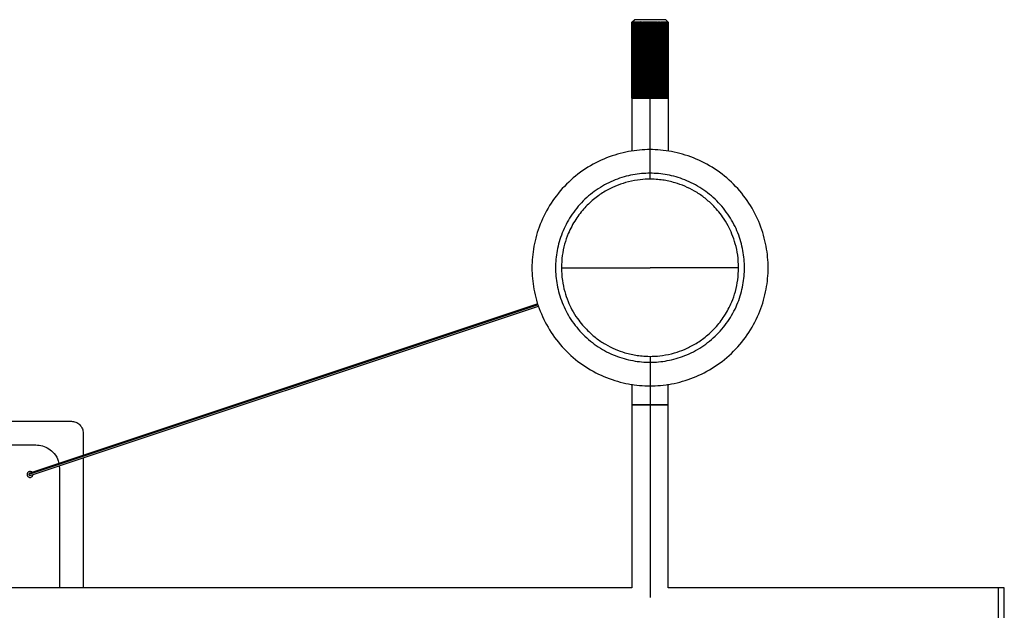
# Paper-space layout '_Posterior' of a CAD drawing. Header units: millimetres. Extents: x 81 to 1281, y -234 to 266.
# Tile 4 of 4: x 864 to 1281, y 16 to 266. Entities that reach past the tile are written whole.
import ezdxf

# ---------------------------------------------------------------- set-up
doc = ezdxf.new("R2010")
doc.units = ezdxf.units.MM

psp = doc.layouts.new('_Posterior')

# ---------------------------------------------------------------- linework, layer by layer
at = {"color": 7, "linetype": 'Continuous', "lineweight": 25}
for p, q in [((1123.25, 264.89), (1124.36, 266)), ((1123.25, 264.89), (1123.25, 210.31)), ((1123.26, 232.79), (1123.26, 264.89)), ((1123.29, 264.89), (1123.29, 232.79)), ((1123.4, 232.79), (1123.4, 264.89)), ((1123.5, 264.89), (1123.5, 232.79)), ((1123.71, 232.79), (1123.71, 264.89)), ((1123.87, 264.89), (1123.87, 232.79)), ((1124.18, 232.79), (1124.18, 264.89)), ((1124.4, 264.89), (1124.4, 232.79)), ((1124.81, 232.79), (1124.81, 264.89)), ((1125.08, 264.89), (1125.08, 232.79)), ((1125.57, 232.79), (1125.57, 264.89)), ((1125.88, 232.79), (1125.88, 265.11)), ((1125.89, 264.89), (1125.89, 232.79)), ((1126.46, 232.79), (1126.46, 264.89)), ((1126.76, 232.79), (1126.76, 265.11)), ((1126.82, 264.89), (1126.82, 232.79)), ((1127.44, 232.79), (1127.44, 264.89)), ((1127.73, 232.79), (1127.73, 265.11)), ((1127.84, 264.89), (1127.84, 232.79)), ((1128.51, 232.79), (1128.51, 264.89)), ((1128.78, 232.79), (1128.78, 265.11)), ((1128.93, 264.89), (1128.93, 232.79)), ((1129.63, 232.79), (1129.63, 264.89)), ((1129.88, 232.79), (1129.88, 265.11)), ((1130.06, 264.89), (1130.06, 232.79)), ((1130.78, 232.79), (1130.78, 264.89)), ((1131, 198.47), (1131, 265.11)), ((1131.22, 264.89), (1131.22, 232.79)), ((1131.94, 232.79), (1131.94, 264.89)), ((1132.12, 232.79), (1132.12, 265.11)), ((1132.37, 264.89), (1132.37, 232.79)), ((1133.07, 232.79), (1133.07, 264.89)), ((1133.22, 232.79), (1133.22, 265.11)), ((1133.49, 264.89), (1133.49, 232.79)), ((1134.16, 232.79), (1134.16, 264.89)), ((1134.27, 232.79), (1134.27, 265.11)), ((1134.56, 264.89), (1134.56, 232.79)), ((1135.18, 232.79), (1135.18, 264.89)), ((1135.24, 232.79), (1135.24, 265.11)), ((1135.54, 264.89), (1135.54, 232.79)), ((1136.11, 232.79), (1136.11, 264.89)), ((1136.12, 232.79), (1136.12, 265.11)), ((1136.43, 264.89), (1136.43, 232.79)), ((1136.92, 232.79), (1136.92, 264.89)), ((1137.19, 264.89), (1137.19, 232.79)), ((1137.6, 232.79), (1137.6, 264.89)), ((1138.75, 264.89), (1137.64, 266)), ((1137.82, 264.89), (1137.82, 232.79)), ((1138.13, 232.79), (1138.13, 264.89)), ((1138.29, 264.89), (1138.29, 232.79)), ((1138.5, 232.79), (1138.5, 264.89)), ((1138.6, 264.89), (1138.6, 232.79)), ((1138.71, 232.79), (1138.71, 264.89)), ((1138.74, 264.89), (1138.74, 232.79)), ((1138.75, 264.89), (1138.75, 210.31)), ((1123.25, 232.79), (1123.32, 232.79)), ((1123.4, 232.79), (1123.5, 232.79)), ((1130.95, 232.79), (1131, 232.79)), ((1138.45, 232.79), (1138.61, 232.79)), ((1138.71, 232.79), (1138.75, 232.79)), ((1083.62, 145.36), (868, 73.49)), ((1083.51, 145.7), (868.39, 73.99)), ((868.61, 73.01), (1083.82, 144.75)), ((1131, 123.53), (1131, 21.49)), ((1123.25, 111.69), (1123.25, 25.5)), ((1138.75, 25.5), (1138.75, 111.69)), ((688.75, 96), (886, 96)), ((891, 91), (891, 81.52)), ((688.75, 86), (871, 86)), ((891, 80.48), (891, 25.5)), ((880.82, 77.08), (881, 76)), ((881, 76), (881, 25.5)), ((868.51, 73), (868.61, 73.02)), ((1123.25, 25.5), (688.75, 25.5)), ((1281, 25.5), (1138.75, 25.5))]:
    psp.add_line(p, q, dxfattribs=at)
at = {"color": 7, "linetype": 'Continuous', "lineweight": 25, "flags": 128}
for points in [[(1093.5, 161), (1093.5, 161)], [(1168.5, 161), (1168.5, 161)]]:
    psp.add_lwpolyline(points, dxfattribs=at)
at = {"color": 7, "linetype": 'Continuous', "lineweight": 25}
for points in [[(1123.26, 264.89), (1123.25, 264.89), (1123.25, 264.89), (1123.25, 264.89)], [(1123.49, 265.11), (1123.41, 265.04), (1123.34, 264.97), (1123.26, 264.89)], [(1123.29, 264.89), (1123.36, 264.97), (1123.43, 265.04), (1123.49, 265.11)], [(1123.4, 264.89), (1123.35, 264.89), (1123.32, 264.89), (1123.29, 264.89)], [(1123.66, 265.11), (1123.57, 265.04), (1123.49, 264.97), (1123.4, 264.89)], [(1123.5, 264.89), (1123.55, 264.97), (1123.61, 265.04), (1123.66, 265.11)], [(1123.71, 264.89), (1123.63, 264.89), (1123.56, 264.89), (1123.5, 264.89)], [(1123.99, 265.11), (1123.9, 265.04), (1123.8, 264.97), (1123.71, 264.89)], [(1123.87, 264.89), (1123.91, 264.97), (1123.95, 265.04), (1123.99, 265.11)], [(1124.18, 264.89), (1124.07, 264.89), (1123.96, 264.89), (1123.87, 264.89)], [(1124.48, 265.11), (1124.38, 265.04), (1124.28, 264.97), (1124.18, 264.89)], [(1124.4, 264.89), (1124.43, 264.97), (1124.45, 265.04), (1124.48, 265.11)], [(1124.81, 264.89), (1124.66, 264.89), (1124.53, 264.89), (1124.4, 264.89)], [(1125.11, 265.11), (1125.01, 265.04), (1124.91, 264.97), (1124.81, 264.89)], [(1125.08, 264.89), (1125.09, 264.97), (1125.1, 265.04), (1125.11, 265.11)], [(1125.57, 264.89), (1125.4, 264.89), (1125.23, 264.89), (1125.08, 264.89)], [(1125.88, 265.11), (1125.78, 265.04), (1125.67, 264.97), (1125.57, 264.89)], [(1125.89, 264.89), (1125.89, 264.97), (1125.88, 265.04), (1125.88, 265.11)], [(1126.46, 264.89), (1126.26, 264.89), (1126.07, 264.89), (1125.89, 264.89)], [(1126.76, 265.11), (1126.66, 265.04), (1126.56, 264.97), (1126.46, 264.89)], [(1126.82, 264.89), (1126.8, 264.97), (1126.78, 265.04), (1126.76, 265.11)], [(1127.44, 264.89), (1127.23, 264.89), (1127.02, 264.89), (1126.82, 264.89)], [(1127.73, 265.11), (1127.64, 265.04), (1127.54, 264.97), (1127.44, 264.89)], [(1127.84, 264.89), (1127.8, 264.97), (1127.77, 265.04), (1127.73, 265.11)], [(1128.51, 264.89), (1128.28, 264.89), (1128.06, 264.89), (1127.84, 264.89)], [(1128.78, 265.11), (1128.69, 265.04), (1128.6, 264.97), (1128.51, 264.89)], [(1128.93, 264.89), (1128.88, 264.97), (1128.83, 265.04), (1128.78, 265.11)], [(1129.63, 264.89), (1129.39, 264.89), (1129.16, 264.89), (1128.93, 264.89)], [(1129.88, 265.11), (1129.79, 265.04), (1129.71, 264.97), (1129.63, 264.89)], [(1130.06, 264.89), (1130, 264.97), (1129.94, 265.04), (1129.88, 265.11)], [(1130.78, 264.89), (1130.54, 264.89), (1130.3, 264.89), (1130.06, 264.89)], [(1131, 265.11), (1130.93, 265.04), (1130.85, 264.97), (1130.78, 264.89)], [(1131.22, 264.89), (1131.15, 264.97), (1131.07, 265.04), (1131, 265.11)], [(1131.94, 264.89), (1131.7, 264.89), (1131.46, 264.89), (1131.22, 264.89)], [(1132.12, 265.11), (1132.06, 265.04), (1132, 264.97), (1131.94, 264.89)], [(1132.37, 264.89), (1132.29, 264.97), (1132.21, 265.04), (1132.12, 265.11)], [(1133.07, 264.89), (1132.84, 264.89), (1132.61, 264.89), (1132.37, 264.89)], [(1133.22, 265.11), (1133.17, 265.04), (1133.12, 264.97), (1133.07, 264.89)], [(1133.49, 264.89), (1133.4, 264.97), (1133.31, 265.04), (1133.22, 265.11)], [(1134.16, 264.89), (1133.94, 264.89), (1133.72, 264.89), (1133.49, 264.89)], [(1134.27, 265.11), (1134.23, 265.04), (1134.2, 264.97), (1134.16, 264.89)], [(1134.56, 264.89), (1134.46, 264.97), (1134.36, 265.04), (1134.27, 265.11)], [(1135.18, 264.89), (1134.98, 264.89), (1134.77, 264.89), (1134.56, 264.89)], [(1135.24, 265.11), (1135.22, 265.04), (1135.2, 264.97), (1135.18, 264.89)], [(1135.54, 264.89), (1135.44, 264.97), (1135.34, 265.04), (1135.24, 265.11)], [(1136.11, 264.89), (1135.93, 264.89), (1135.74, 264.89), (1135.54, 264.89)], [(1136.12, 265.11), (1136.12, 265.04), (1136.11, 264.97), (1136.11, 264.89)], [(1136.43, 264.89), (1136.33, 264.97), (1136.22, 265.04), (1136.12, 265.11)], [(1136.92, 264.89), (1136.77, 264.89), (1136.6, 264.89), (1136.43, 264.89)], [(1137.19, 264.89), (1137.09, 264.97), (1136.99, 265.04), (1136.89, 265.11)], [(1136.89, 265.11), (1136.9, 265.04), (1136.91, 264.97), (1136.92, 264.89)], [(1137.6, 264.89), (1137.47, 264.89), (1137.34, 264.89), (1137.19, 264.89)], [(1137.82, 264.89), (1137.72, 264.97), (1137.62, 265.04), (1137.52, 265.11)], [(1137.52, 265.11), (1137.55, 265.04), (1137.57, 264.97), (1137.6, 264.89)], [(1138.13, 264.89), (1138.04, 264.89), (1137.93, 264.89), (1137.82, 264.89)], [(1138.29, 264.89), (1138.2, 264.97), (1138.1, 265.04), (1138.01, 265.11)], [(1138.01, 265.11), (1138.05, 265.04), (1138.09, 264.97), (1138.13, 264.89)], [(1138.5, 264.89), (1138.44, 264.89), (1138.37, 264.89), (1138.29, 264.89)], [(1138.6, 264.89), (1138.51, 264.97), (1138.43, 265.04), (1138.34, 265.11)], [(1138.34, 265.11), (1138.39, 265.04), (1138.45, 264.97), (1138.5, 264.89)], [(1138.74, 264.89), (1138.66, 264.97), (1138.59, 265.04), (1138.51, 265.11)], [(1138.51, 265.11), (1138.57, 265.04), (1138.64, 264.97), (1138.71, 264.89)], [(1138.71, 264.89), (1138.68, 264.89), (1138.65, 264.89), (1138.6, 264.89)], [(1138.75, 264.89), (1138.75, 264.89), (1138.75, 264.89), (1138.74, 264.89)], [(1123.29, 232.79), (1123.32, 232.79), (1123.35, 232.79), (1123.4, 232.79)], [(1123.5, 232.79), (1123.56, 232.79), (1123.63, 232.79), (1123.71, 232.79)], [(1123.87, 232.79), (1123.96, 232.79), (1124.07, 232.79), (1124.18, 232.79)], [(1124.4, 232.79), (1124.53, 232.79), (1124.66, 232.79), (1124.81, 232.79)], [(1125.08, 232.79), (1125.23, 232.79), (1125.4, 232.79), (1125.57, 232.79)], [(1125.89, 232.79), (1126.07, 232.79), (1126.26, 232.79), (1126.46, 232.79)], [(1126.82, 232.79), (1127.02, 232.79), (1127.23, 232.79), (1127.44, 232.79)], [(1127.84, 232.79), (1128.06, 232.79), (1128.28, 232.79), (1128.51, 232.79)], [(1128.93, 232.79), (1129.16, 232.79), (1129.39, 232.79), (1129.63, 232.79)], [(1130.06, 232.79), (1130.3, 232.79), (1130.54, 232.79), (1130.78, 232.79)], [(1131.22, 232.79), (1131.46, 232.79), (1131.7, 232.79), (1131.94, 232.79)], [(1132.37, 232.79), (1132.61, 232.79), (1132.84, 232.79), (1133.07, 232.79)], [(1133.49, 232.79), (1133.72, 232.79), (1133.94, 232.79), (1134.16, 232.79)], [(1134.56, 232.79), (1134.77, 232.79), (1134.98, 232.79), (1135.18, 232.79)], [(1135.54, 232.79), (1135.74, 232.79), (1135.93, 232.79), (1136.11, 232.79)], [(1136.43, 232.79), (1136.6, 232.79), (1136.77, 232.79), (1136.92, 232.79)], [(1137.19, 232.79), (1137.34, 232.79), (1137.47, 232.79), (1137.6, 232.79)], [(1137.82, 232.79), (1137.93, 232.79), (1138.04, 232.79), (1138.13, 232.79)], [(1138.29, 232.79), (1138.37, 232.79), (1138.44, 232.79), (1138.5, 232.79)], [(1138.6, 232.79), (1138.65, 232.79), (1138.68, 232.79), (1138.71, 232.79)]]:
    psp.add_open_spline(points, degree=3, dxfattribs=at)
for points, knots in [([(1137.64, 266), (1137.64, 266), (1137.61, 266), (1137.46, 266), (1137.34, 266), (1137.01, 266), (1136.81, 266), (1136.31, 266), (1136.02, 266), (1135.37, 266), (1135.01, 266), (1134.26, 266), (1133.85, 266), (1133.04, 266), (1132.62, 266), (1131.8, 266), (1131.39, 266), (1130.61, 266), (1130.2, 266), (1129.38, 266), (1128.96, 266), (1128.15, 266), (1127.74, 266), (1126.99, 266), (1126.63, 266), (1125.98, 266), (1125.69, 266), (1125.19, 266), (1124.99, 266), (1124.66, 266), (1124.54, 266), (1124.39, 266), (1124.36, 266), (1124.36, 266)], [0, 0, 0, 0, 0.0625, 0.0625, 0.125, 0.125, 0.1875, 0.1875, 0.25, 0.25, 0.3125, 0.3125, 0.375, 0.375, 0.4375, 0.4375, 0.5, 0.5, 0.5625, 0.5625, 0.625, 0.625, 0.6875, 0.6875, 0.75, 0.75, 0.8125, 0.8125, 0.875, 0.875, 0.9375, 0.9375, 1, 1, 1, 1]), ([(1123.39, 232.79), (1123.48, 232.79), (1123.7, 232.79), (1125.39, 232.79), (1127.99, 232.79), (1130.02, 232.79), (1131, 232.79)], [0, 0, 0, 0, 0.189339, 0.466594, 0.743849, 1, 1, 1, 1]), ([(1131, 232.79), (1131.98, 232.79), (1134.01, 232.79), (1136.58, 232.79), (1138.11, 232.79), (1138.31, 232.79), (1138.35, 232.79)], [0, 0, 0, 0, 0.291631, 0.607291, 0.92295, 1, 1, 1, 1]), ([(1131, 211), (1128.05, 211), (1125, 210.74), (1118.81, 209.59), (1115.67, 208.71), (1109.52, 206.27), (1106.5, 204.72), (1100.78, 200.98), (1098.09, 198.8), (1093.2, 193.91), (1091.02, 191.22), (1087.28, 185.5), (1085.73, 182.48), (1083.29, 176.33), (1082.41, 173.19), (1081.26, 167), (1081, 163.95), (1081, 158.05), (1081.26, 155), (1082.41, 148.81), (1083.29, 145.67), (1085.73, 139.52), (1087.28, 136.5), (1091.02, 130.78), (1093.2, 128.09), (1098.09, 123.2), (1100.78, 121.02), (1106.5, 117.28), (1109.52, 115.73), (1115.67, 113.29), (1118.81, 112.41), (1125, 111.26), (1128.05, 111), (1131, 111)], [0, 0, 0, 0, 0.0625, 0.0625, 0.125, 0.125, 0.1875, 0.1875, 0.25, 0.25, 0.3125, 0.3125, 0.375, 0.375, 0.4375, 0.4375, 0.5, 0.5, 0.5625, 0.5625, 0.625, 0.625, 0.6875, 0.6875, 0.75, 0.75, 0.8125, 0.8125, 0.875, 0.875, 0.9375, 0.9375, 1, 1, 1, 1]), ([(1131, 111), (1133.95, 111), (1137, 111.26), (1143.19, 112.41), (1146.33, 113.29), (1152.48, 115.73), (1155.5, 117.28), (1161.22, 121.02), (1163.91, 123.2), (1168.8, 128.09), (1170.98, 130.78), (1174.72, 136.5), (1176.27, 139.52), (1178.71, 145.67), (1179.59, 148.81), (1180.74, 155), (1181, 158.05), (1181, 163.95), (1180.74, 167), (1179.59, 173.19), (1178.71, 176.33), (1176.27, 182.48), (1174.72, 185.5), (1170.98, 191.22), (1168.8, 193.91), (1163.91, 198.8), (1161.22, 200.98), (1155.5, 204.72), (1152.48, 206.27), (1146.33, 208.71), (1143.19, 209.59), (1137, 210.74), (1133.95, 211), (1131, 211)], [0, 0, 0, 0, 0.0625, 0.0625, 0.125, 0.125, 0.1875, 0.1875, 0.25, 0.25, 0.3125, 0.3125, 0.375, 0.375, 0.4375, 0.4375, 0.5, 0.5, 0.5625, 0.5625, 0.625, 0.625, 0.6875, 0.6875, 0.75, 0.75, 0.8125, 0.8125, 0.875, 0.875, 0.9375, 0.9375, 1, 1, 1, 1]), ([(1131, 201), (1128.64, 201), (1126.2, 200.79), (1121.25, 199.87), (1118.74, 199.17), (1113.81, 197.22), (1111.4, 195.97), (1106.82, 192.98), (1104.67, 191.24), (1100.76, 187.33), (1099.02, 185.18), (1096.03, 180.6), (1094.78, 178.19), (1092.83, 173.26), (1092.13, 170.75), (1091.21, 165.8), (1091, 163.36), (1091, 158.64), (1091.21, 156.2), (1092.13, 151.25), (1092.83, 148.74), (1094.78, 143.81), (1096.03, 141.4), (1099.02, 136.82), (1100.76, 134.67), (1104.67, 130.76), (1106.82, 129.02), (1111.4, 126.03), (1113.81, 124.78), (1118.74, 122.83), (1121.25, 122.13), (1126.2, 121.21), (1128.64, 121), (1131, 121)], [0, 0, 0, 0, 0.0625, 0.0625, 0.125, 0.125, 0.1875, 0.1875, 0.25, 0.25, 0.3125, 0.3125, 0.375, 0.375, 0.4375, 0.4375, 0.5, 0.5, 0.5625, 0.5625, 0.625, 0.625, 0.6875, 0.6875, 0.75, 0.75, 0.8125, 0.8125, 0.875, 0.875, 0.9375, 0.9375, 1, 1, 1, 1]), ([(1131, 121), (1133.36, 121), (1135.8, 121.21), (1140.75, 122.13), (1143.26, 122.83), (1148.19, 124.78), (1150.6, 126.03), (1155.18, 129.02), (1157.33, 130.76), (1161.24, 134.67), (1162.98, 136.82), (1165.97, 141.4), (1167.22, 143.81), (1169.17, 148.74), (1169.87, 151.25), (1170.79, 156.2), (1171, 158.64), (1171, 163.36), (1170.79, 165.8), (1169.87, 170.75), (1169.17, 173.26), (1167.22, 178.19), (1165.97, 180.6), (1162.98, 185.18), (1161.24, 187.33), (1157.33, 191.24), (1155.18, 192.98), (1150.6, 195.97), (1148.19, 197.22), (1143.26, 199.17), (1140.75, 199.87), (1135.8, 200.79), (1133.36, 201), (1131, 201)], [0, 0, 0, 0, 0.0625, 0.0625, 0.125, 0.125, 0.1875, 0.1875, 0.25, 0.25, 0.3125, 0.3125, 0.375, 0.375, 0.4375, 0.4375, 0.5, 0.5, 0.5625, 0.5625, 0.625, 0.625, 0.6875, 0.6875, 0.75, 0.75, 0.8125, 0.8125, 0.875, 0.875, 0.9375, 0.9375, 1, 1, 1, 1]), ([(1168.5, 161), (1168.43, 162.79), (1168.29, 166.2), (1167.24, 170.97), (1165.83, 175.12), (1164.02, 178.94), (1161.95, 182.31), (1159.68, 185.24), (1157.08, 188.05), (1153.89, 190.83), (1149.96, 193.47), (1145.84, 195.54), (1142.15, 196.86), (1139.01, 197.67), (1136.35, 198.15), (1133.39, 198.47), (1129.81, 198.55), (1125.44, 198.19), (1120.85, 197.21), (1116.27, 195.59), (1111.88, 193.4), (1107.45, 190.36), (1103.17, 186.38), (1099.31, 181.4), (1096.53, 176.14), (1094.74, 170.95), (1093.7, 166.09), (1093.57, 162.72), (1093.5, 161)], [0, 0, 0, 0, 0.045499, 0.086824, 0.123975, 0.156949, 0.194407, 0.22446, 0.25135, 0.291701, 0.332089, 0.371676, 0.408712, 0.431962, 0.454053, 0.477557, 0.507839, 0.545062, 0.589222, 0.626908, 0.668497, 0.713987, 0.763376, 0.816662, 0.873844, 0.914162, 0.956214, 1, 1, 1, 1]), ([(1093.5, 161), (1093.5, 161), (1093.5, 161), (1093.5, 161), (1093.5, 161), (1093.51, 161), (1093.48, 161), (1093.5, 161), (1093.5, 161)], [0, 0, 0, 0, 0.557241, 0.802427, 0.866643, 0.930858, 0.995074, 1, 1, 1, 1]), ([(1093.5, 161), (1093.57, 159.21), (1093.71, 155.8), (1094.76, 151.03), (1096.17, 146.88), (1097.98, 143.06), (1100.05, 139.69), (1102.32, 136.76), (1104.94, 133.94), (1108.18, 131.12), (1112.09, 128.5), (1116.08, 126.5), (1119.82, 125.15), (1122.97, 124.34), (1125.65, 123.85), (1128.61, 123.53), (1132.19, 123.45), (1136.56, 123.81), (1141.15, 124.79), (1145.73, 126.41), (1150.12, 128.6), (1154.55, 131.64), (1158.83, 135.62), (1162.69, 140.6), (1165.47, 145.86), (1167.26, 151.05), (1168.3, 155.91), (1168.43, 159.28), (1168.5, 161)], [0, 0, 0, 0, 0.045181, 0.086218, 0.12311, 0.155855, 0.193051, 0.222895, 0.249636, 0.290297, 0.332331, 0.374351, 0.412462, 0.435867, 0.457861, 0.481201, 0.511272, 0.548235, 0.592087, 0.629511, 0.67081, 0.715982, 0.765027, 0.817941, 0.874724, 0.914761, 0.95652, 1, 1, 1, 1]), ([(1093.5, 161), (1093.5, 161), (1093.5, 161), (1093.5, 161), (1093.5, 161), (1093.5, 161), (1093.5, 161), (1093.5, 161), (1093.5, 161), (1093.5, 161), (1093.5, 161), (1093.5, 161), (1093.5, 161), (1093.5, 161), (1093.51, 161), (1093.52, 161), (1093.56, 161), (1093.6, 161), (1093.73, 161), (1093.81, 161), (1093.99, 161), (1094.09, 161), (1094.3, 161), (1094.4, 161), (1094.5, 161), (1094.5, 161), (1094.5, 161), (1094.5, 161), (1094.5, 161), (1094.51, 161), (1094.53, 161), (1094.61, 161), (1094.82, 161), (1095.26, 161), (1096.15, 161), (1097.93, 161), (1101.5, 161), (1112.69, 161), (1122.86, 161), (1131, 161)], [0, 0, 0, 0, 0.015625, 0.019531, 0.021484, 0.022461, 0.022949, 0.023071, 0.023071, 0.023193, 0.023193, 0.023437, 0.03125, 0.0625, 0.0625, 0.125, 0.125, 0.25, 0.25, 0.375, 0.375, 0.5, 0.5, 0.625, 0.625, 0.625977, 0.626221, 0.626221, 0.626343, 0.626343, 0.626465, 0.626953, 0.628906, 0.632812, 0.640625, 0.65625, 0.6875, 0.75, 1, 1, 1, 1]), ([(1168.5, 161), (1168.5, 161), (1168.5, 161), (1168.5, 161), (1168.5, 161), (1168.5, 161), (1168.5, 161), (1168.5, 161), (1168.5, 161), (1168.5, 161), (1168.5, 161), (1168.5, 161), (1168.5, 161), (1168.5, 161), (1168.49, 161), (1168.48, 161), (1168.44, 161), (1168.38, 161), (1168.22, 161), (1168.12, 161), (1167.9, 161), (1167.77, 161), (1167.62, 161), (1167.59, 161), (1167.55, 161), (1167.53, 161), (1167.51, 161), (1167.51, 161), (1167.5, 161), (1167.5, 161), (1167.5, 161), (1167.5, 161), (1167.5, 161), (1167.5, 161), (1167.5, 161), (1167.2, 161), (1164.53, 161), (1152.37, 161), (1140.5, 161), (1131, 161)], [0, 0, 0, 0, 0.125, 0.15625, 0.160156, 0.162109, 0.162598, 0.162598, 0.162842, 0.162842, 0.163086, 0.164062, 0.171875, 0.1875, 0.1875, 0.25, 0.25, 0.375, 0.375, 0.5, 0.5, 0.625, 0.625, 0.65625, 0.65625, 0.671875, 0.675781, 0.677734, 0.678711, 0.679199, 0.679443, 0.679565, 0.679626, 0.679626, 0.679687, 0.679687, 0.6875, 0.75, 1, 1, 1, 1]), ([(1123.25, 103), (1123.25, 103), (1123.29, 103), (1123.47, 103), (1123.61, 103), (1123.98, 103), (1124.22, 103), (1124.8, 103), (1125.14, 103), (1125.9, 103), (1126.32, 103), (1127.2, 103), (1127.67, 103), (1128.62, 103), (1129.11, 103), (1130.07, 103), (1130.54, 103), (1131, 103)], [0, 0, 0, 0, 0.125, 0.125, 0.25, 0.25, 0.375, 0.375, 0.5, 0.5, 0.625, 0.625, 0.75, 0.75, 0.875, 0.875, 1, 1, 1, 1]), ([(1131, 103), (1130.54, 103), (1130.07, 103), (1129.11, 103), (1128.62, 103), (1127.67, 103), (1127.2, 103), (1126.32, 103), (1125.9, 103), (1125.14, 103), (1124.8, 103), (1124.22, 103), (1123.98, 103), (1123.61, 103), (1123.47, 103), (1123.29, 103), (1123.25, 103), (1123.25, 103)], [0, 0, 0, 0, 0.125, 0.125, 0.25, 0.25, 0.375, 0.375, 0.5, 0.5, 0.625, 0.625, 0.75, 0.75, 0.875, 0.875, 1, 1, 1, 1]), ([(1124.75, 103), (1124.82, 103), (1124.91, 103), (1125.53, 103), (1125.67, 103)], [0, 0, 0, 0, 0.779916, 1, 1, 1, 1]), ([(1131, 103), (1131.46, 103), (1131.93, 103), (1132.89, 103), (1133.38, 103), (1134.33, 103), (1134.8, 103), (1135.68, 103), (1136.1, 103), (1136.86, 103), (1137.2, 103), (1137.78, 103), (1138.02, 103), (1138.39, 103), (1138.53, 103), (1138.71, 103), (1138.75, 103), (1138.75, 103)], [0, 0, 0, 0, 0.125, 0.125, 0.25, 0.25, 0.375, 0.375, 0.5, 0.5, 0.625, 0.625, 0.75, 0.75, 0.875, 0.875, 1, 1, 1, 1]), ([(1138.75, 103), (1138.75, 103), (1138.71, 103), (1138.53, 103), (1138.39, 103), (1138.02, 103), (1137.78, 103), (1137.2, 103), (1136.86, 103), (1136.1, 103), (1135.68, 103), (1134.8, 103), (1134.33, 103), (1133.38, 103), (1132.89, 103), (1131.93, 103), (1131.46, 103), (1131, 103)], [0, 0, 0, 0, 0.125, 0.125, 0.25, 0.25, 0.375, 0.375, 0.5, 0.5, 0.625, 0.625, 0.75, 0.75, 0.875, 0.875, 1, 1, 1, 1]), ([(886, 96), (886.59, 96), (887.22, 95.89), (888.15, 95.53), (888.45, 95.37), (889.02, 95), (889.29, 94.78), (889.78, 94.29), (890, 94.02), (890.37, 93.45), (890.53, 93.15), (890.89, 92.22), (891, 91.59), (891, 91)], [0, 0, 0, 0, 0.25, 0.25, 0.375, 0.375, 0.5, 0.5, 0.625, 0.625, 0.75, 0.75, 1, 1, 1, 1]), ([(871, 86), (871.92, 85.92), (873.84, 85.77), (876.57, 84.49), (878.94, 82.33), (880.4, 80.03), (880.6, 78.47), (880.65, 78.08)], [0, 0, 0, 0, 0.204307, 0.424241, 0.651182, 0.913162, 1, 1, 1, 1]), ([(868.5, 74.75), (868.35, 74.75), (868.19, 74.72), (867.89, 74.6), (867.74, 74.51), (867.49, 74.26), (867.4, 74.11), (867.28, 73.81), (867.25, 73.65), (867.25, 73.35), (867.28, 73.19), (867.4, 72.89), (867.49, 72.74), (867.74, 72.49), (867.89, 72.4), (868.19, 72.28), (868.35, 72.25), (868.5, 72.25)], [0, 0, 0, 0, 0.125, 0.125, 0.25, 0.25, 0.375, 0.375, 0.5, 0.5, 0.625, 0.625, 0.75, 0.75, 0.875, 0.875, 1, 1, 1, 1]), ([(868.39, 73.98), (868.35, 73.97), (868.24, 73.95), (868.11, 73.83), (868.01, 73.66), (868, 73.55), (868, 73.49)], [0, 0, 0, 0, 0.169382, 0.49188, 0.745977, 1, 1, 1, 1]), ([(868, 73.49), (868, 73.36), (868.06, 73.23), (868.25, 73.05), (868.38, 73), (868.51, 73)], [0, 0, 0, 0, 0.5, 0.5, 1, 1, 1, 1]), ([(869.42, 74.33), (869.41, 74.35), (869.31, 74.51), (868.98, 74.69), (868.65, 74.73), (868.5, 74.75)], [0, 0, 0, 0, 0.060819, 0.548989, 1, 1, 1, 1]), ([(868.5, 72.25), (868.66, 72.27), (868.98, 72.3), (869.4, 72.59), (869.68, 72.98), (869.71, 73.27), (869.73, 73.38)], [0, 0, 0, 0, 0.255521, 0.532094, 0.808667, 1, 1, 1, 1]), ([(1278.5, 6.5), (1278.5, 6.5), (1278.5, 6.55), (1278.5, 6.77), (1278.5, 6.94), (1278.5, 7.4), (1278.5, 7.69), (1278.5, 8.4), (1278.5, 8.82), (1278.5, 9.75), (1278.5, 10.26), (1278.5, 11.34), (1278.5, 11.92), (1278.5, 13.09), (1278.5, 13.68), (1278.5, 14.86), (1278.5, 15.44), (1278.5, 16.56), (1278.5, 17.14), (1278.5, 18.32), (1278.5, 18.91), (1278.5, 20.08), (1278.5, 20.66), (1278.5, 21.74), (1278.5, 22.25), (1278.5, 23.18), (1278.5, 23.6), (1278.5, 24.31), (1278.5, 24.6), (1278.5, 25.06), (1278.5, 25.23), (1278.5, 25.45), (1278.5, 25.5), (1278.5, 25.5)], [0, 0, 0, 0, 0.0625, 0.0625, 0.125, 0.125, 0.1875, 0.1875, 0.25, 0.25, 0.3125, 0.3125, 0.375, 0.375, 0.4375, 0.4375, 0.5, 0.5, 0.5625, 0.5625, 0.625, 0.625, 0.6875, 0.6875, 0.75, 0.75, 0.8125, 0.8125, 0.875, 0.875, 0.9375, 0.9375, 1, 1, 1, 1]), ([(1278.5, 6.5), (1278.5, 6.5), (1278.5, 6.55), (1278.5, 6.77), (1278.5, 6.94), (1278.5, 7.4), (1278.5, 7.69), (1278.5, 8.4), (1278.5, 8.82), (1278.5, 9.75), (1278.5, 10.26), (1278.5, 11.34), (1278.5, 11.92), (1278.5, 13.09), (1278.5, 13.68), (1278.5, 14.86), (1278.5, 15.44), (1278.5, 16.56), (1278.5, 17.14), (1278.5, 18.32), (1278.5, 18.91), (1278.5, 20.08), (1278.5, 20.66), (1278.5, 21.74), (1278.5, 22.25), (1278.5, 23.18), (1278.5, 23.6), (1278.5, 24.31), (1278.5, 24.6), (1278.5, 25.06), (1278.5, 25.23), (1278.5, 25.45), (1278.5, 25.5), (1278.5, 25.5)], [0, 0, 0, 0, 0.0625, 0.0625, 0.125, 0.125, 0.1875, 0.1875, 0.25, 0.25, 0.3125, 0.3125, 0.375, 0.375, 0.4375, 0.4375, 0.5, 0.5, 0.5625, 0.5625, 0.625, 0.625, 0.6875, 0.6875, 0.75, 0.75, 0.8125, 0.8125, 0.875, 0.875, 0.9375, 0.9375, 1, 1, 1, 1]), ([(1281, 6.5), (1281, 6.5), (1281, 6.55), (1281, 6.77), (1281, 6.94), (1281, 7.4), (1281, 7.69), (1281, 8.4), (1281, 8.82), (1281, 9.75), (1281, 10.26), (1281, 11.34), (1281, 11.92), (1281, 13.09), (1281, 13.68), (1281, 14.86), (1281, 15.44), (1281, 16.56), (1281, 17.14), (1281, 18.32), (1281, 18.91), (1281, 20.08), (1281, 20.66), (1281, 21.74), (1281, 22.25), (1281, 23.18), (1281, 23.6), (1281, 24.31), (1281, 24.6), (1281, 25.06), (1281, 25.23), (1281, 25.45), (1281, 25.5), (1281, 25.5)], [0, 0, 0, 0, 0.0625, 0.0625, 0.125, 0.125, 0.1875, 0.1875, 0.25, 0.25, 0.3125, 0.3125, 0.375, 0.375, 0.4375, 0.4375, 0.5, 0.5, 0.5625, 0.5625, 0.625, 0.625, 0.6875, 0.6875, 0.75, 0.75, 0.8125, 0.8125, 0.875, 0.875, 0.9375, 0.9375, 1, 1, 1, 1])]:
    psp.add_open_spline(points, degree=3, knots=knots, dxfattribs=at)

doc.saveas('drawing.dxf')
